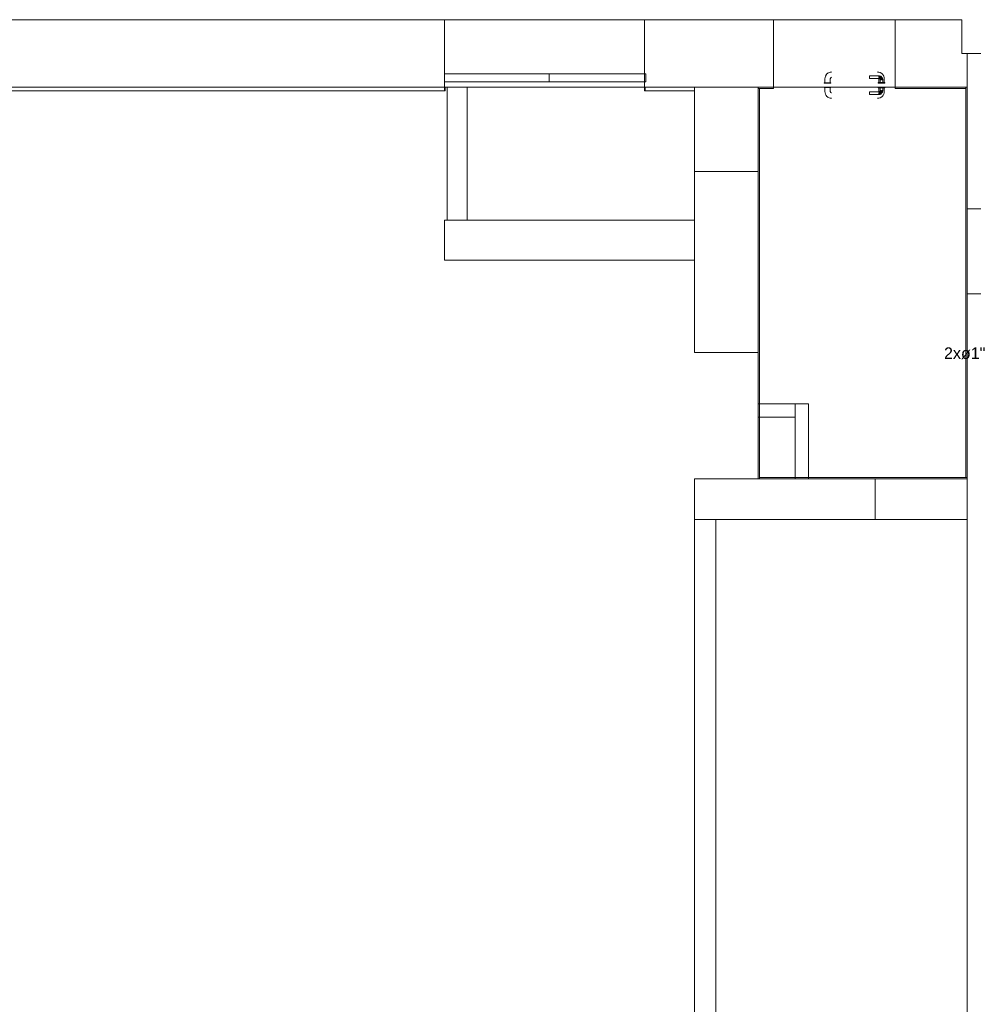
# Model space of a CAD drawing. Header units: millimetres. Extents: x 4476663 to 4477054, y -30323851 to -30323414.
# Tile 245 of 256: x 4476934 to 4476948, y -30323516 to -30323502. Entities that reach past the tile are written whole.
import ezdxf

# ---------------------------------------------------------------- set-up
doc = ezdxf.new("R2010")
doc.units = ezdxf.units.MM
doc.linetypes.add('NULL', pattern=[0])
for name, color, linetype, lineweight in [('CE-Textos fios', 7, 'Continuous', 9), ('IFC-Lance de escada-Contorno', 32, 'Continuous', 5), ('IFC-Parede padrão-Contorno', 44, 'Continuous', 5), ('IFC-Parede-Contorno', 42, 'Continuous', 5), ('IFC-Porta-Contorno', 142, 'Continuous', 5)]:
    doc.layers.add(name, color=color, linetype=linetype, lineweight=lineweight)
doc.styles.add('ARIAL', font='arial.ttf')

msp = doc.modelspace()

# ---------------------------------------------------------------- linework, layer by layer
at = {"layer": 'IFC-Lance de escada-Contorno', "color": 8, "lineweight": 5}
for p, q in [((4476940.661, -30323504.754), (4476944.364, -30323504.754)), ((4476940.661, -30323505.346), (4476940.661, -30323504.754)), ((4476940.661, -30323505.346), (4476944.364, -30323505.346))]:
    msp.add_line(p, q, dxfattribs=at)
at = {"layer": 'IFC-Parede padrão-Contorno', "color": 8, "lineweight": 5}
for p, q in [((4476948.4, -30323502.286), (4476949.033, -30323502.286)), ((4476948.4, -30323504.175), (4476948.4, -30323502.286)), ((4476940.699, -30323504.754), (4476940.699, -30323502.787)), ((4476940.699, -30323502.787), (4476940.999, -30323502.787)), ((4476940.999, -30323504.754), (4476940.999, -30323502.787)), ((4476944.364, -30323503.716), (4476944.364, -30323502.786)), ((4476945.304, -30323503.104), (4476945.304, -30323502.786)), ((4476945.304, -30323502.806), (4476945.51, -30323502.806)), ((4476945.304, -30323507.085), (4476945.304, -30323502.806)), ((4476945.324, -30323504.308), (4476945.324, -30323502.806)), ((4476945.51, -30323502.806), (4476945.534, -30323502.806)), ((4476945.534, -30323502.788), (4476945.534, -30323502.786)), ((4476945.534, -30323502.806), (4476945.534, -30323502.788)), ((4476947.334, -30323502.804), (4476947.334, -30323502.786)), ((4476947.334, -30323502.806), (4476947.334, -30323502.804)), ((4476947.334, -30323502.806), (4476948.108, -30323502.806)), ((4476947.444, -30323502.786), (4476948.38, -30323502.786)), ((4476948.108, -30323502.806), (4476948.38, -30323502.806)), ((4476948.38, -30323506.966), (4476948.38, -30323502.786)), ((4476948.4, -30323504.387), (4476948.4, -30323502.786)), ((4476944.364, -30323504.034), (4476944.364, -30323503.716)), ((4476944.364, -30323504.521), (4476944.364, -30323504.034)), ((4476944.364, -30323504.034), (4476945.064, -30323504.034)), ((4476944.604, -30323504.034), (4476945.304, -30323504.034)), ((4476948.4, -30323504.587), (4476948.4, -30323504.175)), ((4476945.324, -30323508.587), (4476945.324, -30323504.308)), ((4476948.4, -30323508.567), (4476948.4, -30323504.387)), ((4476944.364, -30323506.714), (4476944.364, -30323504.521)), ((4476948.4, -30323504.587), (4476949.046, -30323504.587)), ((4476948.4, -30323505.847), (4476949.046, -30323505.847)), ((4476948.4, -30323518.807), (4476948.4, -30323505.847)), ((4476944.364, -30323506.714), (4476944.426, -30323506.714)), ((4476944.426, -30323506.714), (4476944.666, -30323506.714)), ((4476944.666, -30323506.714), (4476945.304, -30323506.714)), ((4476948.38, -30323508.567), (4476948.38, -30323506.966)), ((4476945.304, -30323508.587), (4476945.304, -30323507.085)), ((4476945.304, -30323507.474), (4476945.735, -30323507.474)), ((4476945.735, -30323507.474), (4476945.854, -30323507.474)), ((4476945.304, -30323507.674), (4476945.423, -30323507.674)), ((4476945.423, -30323507.674), (4476945.854, -30323507.674)), ((4476945.324, -30323508.567), (4476946.176, -30323508.567)), ((4476945.324, -30323508.587), (4476947.548, -30323508.587)), ((4476946.176, -30323508.567), (4476948.4, -30323508.567)), ((4476947.041, -30323508.587), (4476948.07, -30323508.587)), ((4476947.548, -30323508.587), (4476948.4, -30323508.587)), ((4476947.041, -30323509.187), (4476947.041, -30323508.761)), ((4476944.361, -30323522.587), (4476944.361, -30323509.187)), ((4476944.361, -30323509.187), (4476944.364, -30323509.187)), ((4476944.681, -30323522.587), (4476944.681, -30323509.187)), ((4476947.041, -30323509.187), (4476947.37, -30323509.187)), ((4476947.37, -30323509.187), (4476948.4, -30323509.187))]:
    msp.add_line(p, q, dxfattribs=at)
at = {"layer": 'IFC-Parede-Contorno', "color": 8, "lineweight": 5}
for p, q in [((4476929.332, -30323501.786), (4476940.661, -30323501.786)), ((4476940.661, -30323501.786), (4476941.858, -30323501.786)), ((4476940.661, -30323502.786), (4476940.661, -30323501.786)), ((4476940.661, -30323501.786), (4476943.621, -30323501.786)), ((4476940.661, -30323502.586), (4476940.661, -30323501.786)), ((4476941.858, -30323501.786), (4476944.355, -30323501.786)), ((4476943.621, -30323501.786), (4476944.036, -30323501.786)), ((4476943.621, -30323501.986), (4476943.621, -30323501.786)), ((4476944.036, -30323501.786), (4476945.534, -30323501.786)), ((4476944.355, -30323501.786), (4476947.584, -30323501.786)), ((4476945.534, -30323501.786), (4476947.334, -30323501.786)), ((4476945.534, -30323502.786), (4476945.534, -30323501.786)), ((4476945.534, -30323502.681), (4476945.534, -30323501.786)), ((4476947.334, -30323501.786), (4476947.889, -30323501.786)), ((4476947.334, -30323501.891), (4476947.334, -30323501.786)), ((4476947.584, -30323501.786), (4476948.321, -30323501.786)), ((4476947.889, -30323501.786), (4476948.037, -30323501.786)), ((4476948.037, -30323501.786), (4476948.321, -30323501.786)), ((4476948.321, -30323502.094), (4476948.321, -30323501.786)), ((4476947.334, -30323502.786), (4476947.334, -30323501.891)), ((4476948.321, -30323502.26), (4476948.321, -30323501.918)), ((4476943.621, -30323502.786), (4476943.621, -30323501.986)), ((4476948.321, -30323502.145), (4476948.321, -30323502.094)), ((4476948.321, -30323502.286), (4476948.321, -30323502.145)), ((4476948.321, -30323502.286), (4476948.321, -30323502.26)), ((4476948.321, -30323502.286), (4476948.4, -30323502.286)), ((4476948.321, -30323502.286), (4476948.352, -30323502.286)), ((4476948.352, -30323502.286), (4476948.355, -30323502.286)), ((4476948.355, -30323502.286), (4476948.401, -30323502.286)), ((4476948.355, -30323502.286), (4476948.355, -30323502.286)), ((4476948.401, -30323502.47), (4476948.401, -30323502.286)), ((4476948.401, -30323502.786), (4476948.401, -30323502.47)), ((4476940.661, -30323502.786), (4476940.661, -30323502.586)), ((4476945.534, -30323502.786), (4476945.534, -30323502.681)), ((4476915.729, -30323502.786), (4476940.661, -30323502.786)), ((4476928.991, -30323502.786), (4476940.661, -30323502.786)), ((4476940.661, -30323502.786), (4476940.67, -30323502.786)), ((4476940.661, -30323502.795), (4476940.661, -30323502.786)), ((4476940.661, -30323502.839), (4476940.661, -30323502.795)), ((4476940.67, -30323502.786), (4476943.621, -30323502.786)), ((4476940.67, -30323502.839), (4476940.67, -30323502.786)), ((4476943.621, -30323502.786), (4476944.036, -30323502.786)), ((4476943.621, -30323502.839), (4476943.621, -30323502.786)), ((4476943.632, -30323502.831), (4476943.632, -30323502.786)), ((4476943.632, -30323502.786), (4476943.74, -30323502.786)), ((4476943.632, -30323502.839), (4476943.632, -30323502.831)), ((4476943.74, -30323502.786), (4476944.364, -30323502.786)), ((4476944.036, -30323502.786), (4476945.534, -30323502.786)), ((4476944.364, -30323502.829), (4476944.364, -30323502.786)), ((4476945.534, -30323502.786), (4476947.334, -30323502.786)), ((4476947.334, -30323502.786), (4476947.717, -30323502.786)), ((4476947.717, -30323502.786), (4476948.4, -30323502.786)), ((4476948.4, -30323502.786), (4476948.401, -30323502.786)), ((4476915.729, -30323502.839), (4476940.661, -30323502.839)), ((4476940.593, -30323502.839), (4476940.67, -30323502.839)), ((4476943.621, -30323502.839), (4476943.632, -30323502.839)), ((4476943.632, -30323502.839), (4476943.769, -30323502.839)), ((4476943.769, -30323502.839), (4476944.364, -30323502.839)), ((4476945.854, -30323508.284), (4476945.854, -30323507.474)), ((4476945.854, -30323507.474), (4476946.011, -30323507.474)), ((4476946.011, -30323507.474), (4476946.054, -30323507.474)), ((4476946.054, -30323508.346), (4476946.054, -30323507.474)), ((4476945.854, -30323508.285), (4476945.854, -30323508.284)), ((4476945.854, -30323508.587), (4476945.854, -30323508.285)), ((4476946.054, -30323508.586), (4476946.054, -30323508.346)), ((4476944.361, -30323508.587), (4476944.364, -30323508.587)), ((4476944.361, -30323509.187), (4476944.361, -30323508.587)), ((4476944.364, -30323508.587), (4476945.569, -30323508.587)), ((4476944.364, -30323508.917), (4476944.364, -30323508.587)), ((4476946.054, -30323508.587), (4476946.054, -30323508.586)), ((4476947.041, -30323508.761), (4476947.041, -30323508.587)), ((4476944.364, -30323509.187), (4476944.364, -30323508.917)), ((4476944.364, -30323509.187), (4476945.569, -30323509.187)), ((4476945.569, -30323509.187), (4476946.377, -30323509.187)), ((4476946.377, -30323509.187), (4476946.525, -30323509.187)), ((4476946.377, -30323509.187), (4476946.377, -30323509.187)), ((4476946.525, -30323509.187), (4476947.041, -30323509.187))]:
    msp.add_line(p, q, dxfattribs=at)
at = {"layer": 'IFC-Porta-Contorno', "color": 8, "lineweight": 5}
for p, q in [((4476940.661, -30323502.587), (4476940.83, -30323502.587)), ((4476940.83, -30323502.587), (4476942.213, -30323502.587)), ((4476942.21, -30323502.692), (4476942.21, -30323502.59)), ((4476942.21, -30323502.59), (4476942.37, -30323502.59)), ((4476942.213, -30323502.6), (4476942.213, -30323502.587)), ((4476942.213, -30323502.705), (4476942.213, -30323502.6)), ((4476942.37, -30323502.59), (4476943.641, -30323502.59)), ((4476943.641, -30323502.603), (4476943.641, -30323502.59)), ((4476943.641, -30323502.705), (4476943.641, -30323502.603)), ((4476946.294, -30323502.66), (4476946.298, -30323502.641)), ((4476946.294, -30323502.72), (4476946.294, -30323502.66)), ((4476946.295, -30323502.66), (4476946.297, -30323502.643)), ((4476946.297, -30323502.643), (4476946.298, -30323502.641)), ((4476946.298, -30323502.641), (4476946.302, -30323502.622)), ((4476946.302, -30323502.622), (4476946.312, -30323502.606)), ((4476946.31, -30323502.609), (4476946.313, -30323502.603)), ((4476946.312, -30323502.606), (4476946.317, -30323502.598)), ((4476946.313, -30323502.603), (4476946.323, -30323502.59)), ((4476946.317, -30323502.598), (4476946.323, -30323502.59)), ((4476946.323, -30323502.59), (4476946.333, -30323502.582)), ((4476946.333, -30323502.582), (4476946.345, -30323502.575)), ((4476946.34, -30323502.579), (4476946.356, -30323502.568)), ((4476946.356, -30323502.568), (4476946.375, -30323502.564)), ((4476946.374, -30323502.66), (4476946.38, -30323502.646)), ((4476946.374, -30323502.72), (4476946.374, -30323502.66)), ((4476946.375, -30323502.564), (4476946.394, -30323502.56)), ((4476946.375, -30323502.564), (4476946.376, -30323502.564)), ((4476946.375, -30323502.564), (4476946.377, -30323502.564)), ((4476946.376, -30323502.65), (4476946.385, -30323502.642)), ((4476946.377, -30323502.564), (4476946.394, -30323502.562)), ((4476946.38, -30323502.646), (4476946.394, -30323502.64)), ((4476946.954, -30323502.616), (4476947.094, -30323502.616)), ((4476946.954, -30323502.617), (4476946.954, -30323502.616)), ((4476946.954, -30323502.619), (4476946.954, -30323502.617)), ((4476946.954, -30323502.622), (4476946.954, -30323502.619)), ((4476946.954, -30323502.626), (4476946.954, -30323502.622)), ((4476946.954, -30323502.631), (4476946.954, -30323502.626)), ((4476946.954, -30323502.636), (4476946.954, -30323502.631)), ((4476946.954, -30323502.641), (4476946.954, -30323502.636)), ((4476946.954, -30323502.646), (4476946.954, -30323502.641)), ((4476946.954, -30323502.65), (4476946.954, -30323502.646)), ((4476946.954, -30323502.654), (4476946.954, -30323502.65)), ((4476946.954, -30323502.656), (4476946.954, -30323502.654)), ((4476946.954, -30323502.656), (4476947.094, -30323502.656)), ((4476946.954, -30323502.656), (4476946.954, -30323502.656)), ((4476947.074, -30323502.56), (4476947.093, -30323502.564)), ((4476947.074, -30323502.562), (4476947.091, -30323502.564)), ((4476947.091, -30323502.564), (4476947.093, -30323502.564)), ((4476947.092, -30323502.656), (4476947.094, -30323502.66)), ((4476947.093, -30323502.564), (4476947.112, -30323502.568)), ((4476947.094, -30323502.616), (4476947.098, -30323502.617)), ((4476947.094, -30323502.626), (4476947.102, -30323502.619)), ((4476947.094, -30323502.622), (4476947.094, -30323502.619)), ((4476947.094, -30323502.626), (4476947.111, -30323502.621)), ((4476947.094, -30323502.636), (4476947.111, -30323502.621)), ((4476947.094, -30323502.626), (4476947.094, -30323502.622)), ((4476947.094, -30323502.631), (4476947.094, -30323502.626)), ((4476947.094, -30323502.654), (4476947.111, -30323502.63)), ((4476947.094, -30323502.636), (4476947.111, -30323502.63)), ((4476947.094, -30323502.636), (4476947.094, -30323502.631)), ((4476947.094, -30323502.65), (4476947.094, -30323502.646)), ((4476947.094, -30323502.654), (4476947.113, -30323502.647)), ((4476947.094, -30323502.656), (4476947.113, -30323502.647)), ((4476947.094, -30323502.654), (4476947.094, -30323502.65)), ((4476947.094, -30323502.656), (4476947.108, -30323502.662)), ((4476947.094, -30323502.716), (4476947.094, -30323502.66)), ((4476947.098, -30323502.617), (4476947.102, -30323502.619)), ((4476947.102, -30323502.619), (4476947.111, -30323502.621)), ((4476947.108, -30323502.662), (4476947.113, -30323502.647)), ((4476947.108, -30323502.662), (4476947.111, -30323502.669)), ((4476947.111, -30323502.621), (4476947.124, -30323502.624)), ((4476947.111, -30323502.63), (4476947.113, -30323502.647)), ((4476947.111, -30323502.63), (4476947.125, -30323502.634)), ((4476947.111, -30323502.669), (4476947.114, -30323502.676)), ((4476947.112, -30323502.568), (4476947.128, -30323502.579)), ((4476947.113, -30323502.647), (4476947.116, -30323502.658)), ((4476947.114, -30323502.676), (4476947.118, -30323502.667)), ((4476947.114, -30323502.716), (4476947.114, -30323502.676)), ((4476947.116, -30323502.658), (4476947.129, -30323502.642)), ((4476947.116, -30323502.658), (4476947.118, -30323502.667)), ((4476947.118, -30323502.667), (4476947.12, -30323502.676)), ((4476947.12, -30323502.676), (4476947.141, -30323502.66)), ((4476947.12, -30323502.676), (4476947.124, -30323502.676)), ((4476947.124, -30323502.624), (4476947.135, -30323502.635)), ((4476947.125, -30323502.634), (4476947.129, -30323502.642)), ((4476947.126, -30323502.577), (4476947.132, -30323502.58)), ((4476947.128, -30323502.579), (4476947.136, -30323502.583)), ((4476947.129, -30323502.63), (4476947.14, -30323502.641)), ((4476947.129, -30323502.63), (4476947.135, -30323502.635)), ((4476947.129, -30323502.642), (4476947.14, -30323502.641)), ((4476947.129, -30323502.655), (4476947.14, -30323502.641)), ((4476947.129, -30323502.655), (4476947.129, -30323502.642)), ((4476947.129, -30323502.655), (4476947.141, -30323502.66)), ((4476947.132, -30323502.58), (4476947.145, -30323502.59)), ((4476947.134, -30323502.676), (4476947.149, -30323502.659)), ((4476947.134, -30323502.676), (4476947.141, -30323502.66)), ((4476947.134, -30323502.676), (4476947.139, -30323502.676)), ((4476947.135, -30323502.635), (4476947.14, -30323502.641)), ((4476947.136, -30323502.583), (4476947.145, -30323502.59)), ((4476947.139, -30323502.676), (4476947.144, -30323502.676)), ((4476947.14, -30323502.641), (4476947.146, -30323502.646)), ((4476947.141, -30323502.66), (4476947.146, -30323502.646)), ((4476947.144, -30323502.676), (4476947.149, -30323502.659)), ((4476947.144, -30323502.676), (4476947.152, -30323502.668)), ((4476947.144, -30323502.676), (4476947.148, -30323502.676)), ((4476947.145, -30323502.59), (4476947.152, -30323502.599)), ((4476947.146, -30323502.646), (4476947.149, -30323502.659)), ((4476947.148, -30323502.676), (4476947.151, -30323502.676)), ((4476947.149, -30323502.659), (4476947.152, -30323502.668)), ((4476947.152, -30323502.599), (4476947.159, -30323502.612)), ((4476947.152, -30323502.668), (4476947.153, -30323502.672)), ((4476947.153, -30323502.672), (4476947.154, -30323502.676)), ((4476947.154, -30323502.716), (4476947.154, -30323502.676)), ((4476947.156, -30323502.606), (4476947.166, -30323502.622)), ((4476947.166, -30323502.622), (4476947.17, -30323502.642)), ((4476947.17, -30323502.641), (4476947.174, -30323502.66)), ((4476947.17, -30323502.641), (4476947.171, -30323502.643)), ((4476947.17, -30323502.642), (4476947.17, -30323502.643)), ((4476947.171, -30323502.643), (4476947.173, -30323502.66)), ((4476947.174, -30323502.716), (4476947.174, -30323502.66)), ((4476940.661, -30323502.705), (4476942.044, -30323502.705)), ((4476942.044, -30323502.705), (4476942.213, -30323502.705)), ((4476942.21, -30323502.705), (4476942.21, -30323502.692)), ((4476942.21, -30323502.705), (4476943.481, -30323502.705)), ((4476943.481, -30323502.705), (4476943.641, -30323502.705)), ((4476946.284, -30323502.726), (4476946.284, -30323502.72)), ((4476946.284, -30323502.72), (4476946.286, -30323502.72)), ((4476946.284, -30323502.726), (4476946.286, -30323502.726)), ((4476946.284, -30323502.786), (4476946.286, -30323502.786)), ((4476946.284, -30323502.792), (4476946.284, -30323502.786)), ((4476946.284, -30323502.792), (4476946.286, -30323502.792)), ((4476946.286, -30323502.72), (4476946.291, -30323502.72)), ((4476946.286, -30323502.726), (4476946.291, -30323502.726)), ((4476946.286, -30323502.786), (4476946.291, -30323502.786)), ((4476946.286, -30323502.792), (4476946.291, -30323502.792)), ((4476946.291, -30323502.72), (4476946.299, -30323502.72)), ((4476946.291, -30323502.726), (4476946.299, -30323502.726)), ((4476946.291, -30323502.786), (4476946.299, -30323502.786)), ((4476946.291, -30323502.792), (4476946.299, -30323502.792)), ((4476946.294, -30323502.852), (4476946.294, -30323502.792)), ((4476946.295, -30323502.72), (4476946.299, -30323502.72)), ((4476946.299, -30323502.72), (4476946.309, -30323502.72)), ((4476946.299, -30323502.726), (4476946.309, -30323502.726)), ((4476946.299, -30323502.786), (4476946.309, -30323502.786)), ((4476946.299, -30323502.792), (4476946.309, -30323502.792)), ((4476946.306, -30323502.72), (4476946.314, -30323502.72)), ((4476946.309, -30323502.72), (4476946.321, -30323502.72)), ((4476946.309, -30323502.726), (4476946.321, -30323502.726)), ((4476946.309, -30323502.786), (4476946.321, -30323502.786)), ((4476946.309, -30323502.792), (4476946.321, -30323502.792)), ((4476946.314, -30323502.72), (4476946.324, -30323502.72)), ((4476946.321, -30323502.72), (4476946.334, -30323502.72)), ((4476946.321, -30323502.726), (4476946.334, -30323502.726)), ((4476946.321, -30323502.786), (4476946.334, -30323502.786)), ((4476946.321, -30323502.792), (4476946.334, -30323502.792)), ((4476946.334, -30323502.72), (4476946.347, -30323502.72)), ((4476946.334, -30323502.726), (4476946.347, -30323502.726)), ((4476946.334, -30323502.786), (4476946.347, -30323502.786)), ((4476946.334, -30323502.792), (4476946.347, -30323502.792)), ((4476946.344, -30323502.72), (4476946.354, -30323502.72)), ((4476946.347, -30323502.72), (4476946.359, -30323502.72)), ((4476946.347, -30323502.726), (4476946.359, -30323502.726)), ((4476946.347, -30323502.786), (4476946.359, -30323502.786)), ((4476946.347, -30323502.792), (4476946.359, -30323502.792)), ((4476946.354, -30323502.72), (4476946.362, -30323502.72)), ((4476946.359, -30323502.72), (4476946.369, -30323502.72)), ((4476946.359, -30323502.726), (4476946.369, -30323502.726)), ((4476946.359, -30323502.786), (4476946.369, -30323502.786)), ((4476946.359, -30323502.792), (4476946.369, -30323502.792)), ((4476946.369, -30323502.72), (4476946.377, -30323502.72)), ((4476946.369, -30323502.72), (4476946.373, -30323502.72)), ((4476946.369, -30323502.726), (4476946.377, -30323502.726)), ((4476946.369, -30323502.786), (4476946.377, -30323502.786)), ((4476946.369, -30323502.792), (4476946.377, -30323502.792)), ((4476946.374, -30323502.852), (4476946.374, -30323502.792)), ((4476946.377, -30323502.72), (4476946.382, -30323502.72)), ((4476946.377, -30323502.726), (4476946.382, -30323502.726)), ((4476946.377, -30323502.786), (4476946.382, -30323502.786)), ((4476946.377, -30323502.792), (4476946.382, -30323502.792)), ((4476946.382, -30323502.72), (4476946.384, -30323502.72)), ((4476946.382, -30323502.726), (4476946.384, -30323502.726)), ((4476946.382, -30323502.786), (4476946.384, -30323502.786)), ((4476946.382, -30323502.792), (4476946.384, -30323502.792)), ((4476946.384, -30323502.726), (4476946.384, -30323502.72)), ((4476946.384, -30323502.792), (4476946.384, -30323502.786)), ((4476947.084, -30323502.726), (4476947.084, -30323502.716)), ((4476947.084, -30323502.716), (4476947.086, -30323502.716)), ((4476947.084, -30323502.726), (4476947.086, -30323502.726)), ((4476947.084, -30323502.786), (4476947.086, -30323502.786)), ((4476947.084, -30323502.796), (4476947.084, -30323502.786)), ((4476947.084, -30323502.796), (4476947.086, -30323502.796)), ((4476947.086, -30323502.716), (4476947.091, -30323502.716)), ((4476947.086, -30323502.726), (4476947.091, -30323502.726)), ((4476947.086, -30323502.786), (4476947.091, -30323502.786)), ((4476947.086, -30323502.796), (4476947.091, -30323502.796)), ((4476947.091, -30323502.716), (4476947.099, -30323502.716)), ((4476947.091, -30323502.726), (4476947.099, -30323502.726)), ((4476947.091, -30323502.786), (4476947.099, -30323502.786)), ((4476947.091, -30323502.796), (4476947.099, -30323502.796)), ((4476947.094, -30323502.852), (4476947.094, -30323502.796)), ((4476947.099, -30323502.716), (4476947.109, -30323502.716)), ((4476947.099, -30323502.726), (4476947.109, -30323502.726)), ((4476947.099, -30323502.786), (4476947.109, -30323502.786)), ((4476947.099, -30323502.796), (4476947.109, -30323502.796)), ((4476947.109, -30323502.716), (4476947.121, -30323502.716)), ((4476947.109, -30323502.726), (4476947.121, -30323502.726)), ((4476947.109, -30323502.786), (4476947.121, -30323502.786)), ((4476947.109, -30323502.796), (4476947.121, -30323502.796)), ((4476947.114, -30323502.836), (4476947.114, -30323502.796)), ((4476947.12, -30323502.716), (4476947.124, -30323502.716)), ((4476947.121, -30323502.716), (4476947.134, -30323502.716)), ((4476947.121, -30323502.726), (4476947.134, -30323502.726)), ((4476947.121, -30323502.786), (4476947.134, -30323502.786)), ((4476947.121, -30323502.796), (4476947.134, -30323502.796)), ((4476947.134, -30323502.716), (4476947.147, -30323502.716)), ((4476947.134, -30323502.726), (4476947.147, -30323502.726)), ((4476947.134, -30323502.786), (4476947.147, -30323502.786)), ((4476947.134, -30323502.796), (4476947.147, -30323502.796)), ((4476947.144, -30323502.716), (4476947.148, -30323502.716)), ((4476947.147, -30323502.716), (4476947.159, -30323502.716)), ((4476947.147, -30323502.726), (4476947.159, -30323502.726)), ((4476947.147, -30323502.786), (4476947.159, -30323502.786)), ((4476947.147, -30323502.796), (4476947.159, -30323502.796)), ((4476947.154, -30323502.836), (4476947.154, -30323502.796)), ((4476947.159, -30323502.716), (4476947.169, -30323502.716)), ((4476947.159, -30323502.726), (4476947.169, -30323502.726)), ((4476947.159, -30323502.786), (4476947.169, -30323502.786)), ((4476947.159, -30323502.796), (4476947.169, -30323502.796)), ((4476947.169, -30323502.716), (4476947.177, -30323502.716)), ((4476947.169, -30323502.726), (4476947.177, -30323502.726)), ((4476947.169, -30323502.786), (4476947.177, -30323502.786)), ((4476947.169, -30323502.796), (4476947.177, -30323502.796)), ((4476947.174, -30323502.852), (4476947.174, -30323502.796)), ((4476947.177, -30323502.716), (4476947.182, -30323502.716)), ((4476947.177, -30323502.726), (4476947.182, -30323502.726)), ((4476947.177, -30323502.786), (4476947.182, -30323502.786)), ((4476947.177, -30323502.796), (4476947.182, -30323502.796)), ((4476947.182, -30323502.716), (4476947.184, -30323502.716)), ((4476947.182, -30323502.726), (4476947.184, -30323502.726)), ((4476947.182, -30323502.786), (4476947.184, -30323502.786)), ((4476947.182, -30323502.796), (4476947.184, -30323502.796)), ((4476947.184, -30323502.726), (4476947.184, -30323502.716)), ((4476947.184, -30323502.796), (4476947.184, -30323502.786)), ((4476946.294, -30323502.852), (4476946.298, -30323502.872)), ((4476946.295, -30323502.852), (4476946.297, -30323502.869)), ((4476946.297, -30323502.869), (4476946.298, -30323502.872)), ((4476946.298, -30323502.872), (4476946.302, -30323502.891)), ((4476946.302, -30323502.891), (4476946.312, -30323502.907)), ((4476946.31, -30323502.904), (4476946.313, -30323502.91)), ((4476946.312, -30323502.907), (4476946.317, -30323502.915)), ((4476946.313, -30323502.91), (4476946.323, -30323502.923)), ((4476946.317, -30323502.915), (4476946.323, -30323502.923)), ((4476946.323, -30323502.923), (4476946.333, -30323502.93)), ((4476946.333, -30323502.93), (4476946.345, -30323502.938)), ((4476946.34, -30323502.934), (4476946.356, -30323502.945)), ((4476946.356, -30323502.945), (4476946.375, -30323502.949)), ((4476946.374, -30323502.852), (4476946.38, -30323502.866)), ((4476946.375, -30323502.948), (4476946.394, -30323502.952)), ((4476946.375, -30323502.948), (4476946.377, -30323502.949)), ((4476946.375, -30323502.949), (4476946.376, -30323502.949)), ((4476946.376, -30323502.863), (4476946.385, -30323502.871)), ((4476946.377, -30323502.949), (4476946.394, -30323502.951)), ((4476946.38, -30323502.866), (4476946.394, -30323502.872)), ((4476946.954, -30323502.856), (4476947.094, -30323502.856)), ((4476946.954, -30323502.857), (4476946.954, -30323502.856)), ((4476946.954, -30323502.859), (4476946.954, -30323502.857)), ((4476946.954, -30323502.862), (4476946.954, -30323502.859)), ((4476946.954, -30323502.866), (4476946.954, -30323502.862)), ((4476946.954, -30323502.871), (4476946.954, -30323502.866)), ((4476946.954, -30323502.876), (4476946.954, -30323502.871)), ((4476946.954, -30323502.881), (4476946.954, -30323502.876)), ((4476946.954, -30323502.886), (4476946.954, -30323502.881)), ((4476946.954, -30323502.89), (4476946.954, -30323502.886)), ((4476946.954, -30323502.894), (4476946.954, -30323502.89)), ((4476946.954, -30323502.896), (4476946.954, -30323502.894)), ((4476946.954, -30323502.896), (4476947.094, -30323502.896)), ((4476946.954, -30323502.896), (4476946.954, -30323502.896)), ((4476947.074, -30323502.952), (4476947.093, -30323502.948)), ((4476947.074, -30323502.951), (4476947.091, -30323502.949)), ((4476947.091, -30323502.949), (4476947.093, -30323502.948)), ((4476947.092, -30323502.856), (4476947.094, -30323502.852)), ((4476947.093, -30323502.948), (4476947.112, -30323502.945)), ((4476947.094, -30323502.856), (4476947.101, -30323502.853)), ((4476947.094, -30323502.856), (4476947.113, -30323502.865)), ((4476947.094, -30323502.859), (4476947.113, -30323502.865)), ((4476947.094, -30323502.859), (4476947.111, -30323502.883)), ((4476947.094, -30323502.862), (4476947.094, -30323502.859)), ((4476947.094, -30323502.866), (4476947.094, -30323502.862)), ((4476947.094, -30323502.876), (4476947.111, -30323502.883)), ((4476947.094, -30323502.876), (4476947.111, -30323502.892)), ((4476947.094, -30323502.881), (4476947.094, -30323502.876)), ((4476947.094, -30323502.886), (4476947.094, -30323502.881)), ((4476947.094, -30323502.886), (4476947.111, -30323502.892)), ((4476947.094, -30323502.886), (4476947.102, -30323502.894)), ((4476947.094, -30323502.89), (4476947.094, -30323502.886)), ((4476947.094, -30323502.894), (4476947.094, -30323502.89)), ((4476947.094, -30323502.896), (4476947.098, -30323502.895)), ((4476947.098, -30323502.895), (4476947.102, -30323502.894)), ((4476947.101, -30323502.853), (4476947.108, -30323502.85)), ((4476947.102, -30323502.894), (4476947.111, -30323502.892)), ((4476947.108, -30323502.85), (4476947.111, -30323502.843)), ((4476947.108, -30323502.85), (4476947.113, -30323502.865)), ((4476947.111, -30323502.843), (4476947.114, -30323502.836)), ((4476947.111, -30323502.883), (4476947.113, -30323502.865)), ((4476947.111, -30323502.883), (4476947.125, -30323502.878)), ((4476947.111, -30323502.892), (4476947.124, -30323502.888)), ((4476947.112, -30323502.945), (4476947.128, -30323502.934)), ((4476947.113, -30323502.865), (4476947.116, -30323502.854)), ((4476947.114, -30323502.836), (4476947.118, -30323502.846)), ((4476947.116, -30323502.854), (4476947.118, -30323502.846)), ((4476947.116, -30323502.854), (4476947.129, -30323502.87)), ((4476947.118, -30323502.846), (4476947.12, -30323502.836)), ((4476947.12, -30323502.836), (4476947.124, -30323502.836)), ((4476947.12, -30323502.836), (4476947.141, -30323502.853)), ((4476947.124, -30323502.888), (4476947.129, -30323502.883)), ((4476947.125, -30323502.878), (4476947.129, -30323502.87)), ((4476947.126, -30323502.936), (4476947.132, -30323502.933)), ((4476947.128, -30323502.934), (4476947.136, -30323502.929)), ((4476947.129, -30323502.857), (4476947.141, -30323502.853)), ((4476947.129, -30323502.857), (4476947.129, -30323502.87)), ((4476947.129, -30323502.857), (4476947.14, -30323502.872)), ((4476947.129, -30323502.87), (4476947.14, -30323502.872)), ((4476947.129, -30323502.883), (4476947.135, -30323502.877)), ((4476947.132, -30323502.933), (4476947.145, -30323502.923)), ((4476947.134, -30323502.836), (4476947.139, -30323502.836)), ((4476947.134, -30323502.836), (4476947.141, -30323502.853)), ((4476947.134, -30323502.836), (4476947.149, -30323502.853)), ((4476947.135, -30323502.877), (4476947.14, -30323502.872)), ((4476947.136, -30323502.929), (4476947.145, -30323502.923)), ((4476947.139, -30323502.836), (4476947.144, -30323502.836)), ((4476947.14, -30323502.872), (4476947.146, -30323502.866)), ((4476947.141, -30323502.853), (4476947.146, -30323502.866)), ((4476947.144, -30323502.836), (4476947.148, -30323502.836)), ((4476947.144, -30323502.836), (4476947.149, -30323502.853)), ((4476947.144, -30323502.836), (4476947.152, -30323502.845)), ((4476947.145, -30323502.923), (4476947.152, -30323502.913)), ((4476947.146, -30323502.866), (4476947.149, -30323502.853)), ((4476947.148, -30323502.836), (4476947.151, -30323502.836)), ((4476947.149, -30323502.853), (4476947.152, -30323502.845)), ((4476947.152, -30323502.845), (4476947.153, -30323502.84)), ((4476947.152, -30323502.913), (4476947.159, -30323502.901)), ((4476947.153, -30323502.84), (4476947.154, -30323502.836)), ((4476947.156, -30323502.907), (4476947.166, -30323502.891)), ((4476947.166, -30323502.891), (4476947.17, -30323502.871)), ((4476947.17, -30323502.872), (4476947.174, -30323502.852)), ((4476947.17, -30323502.872), (4476947.171, -30323502.869)), ((4476947.17, -30323502.871), (4476947.17, -30323502.87)), ((4476947.171, -30323502.869), (4476947.173, -30323502.852))]:
    msp.add_line(p, q, dxfattribs=at)

# ---------------------------------------------------------------- texts
at = {"layer": 'CE-Textos fios', "linetype": 'NULL', "insert": (4476948.671, -30323506.815), "char_height": 0.17, "width": 1.22473, "attachment_point": 9, "line_spacing_factor": 0.6, "style": 'ARIAL'}
msp.add_mtext('2xø1"', dxfattribs=at)

doc.saveas('drawing.dxf')
